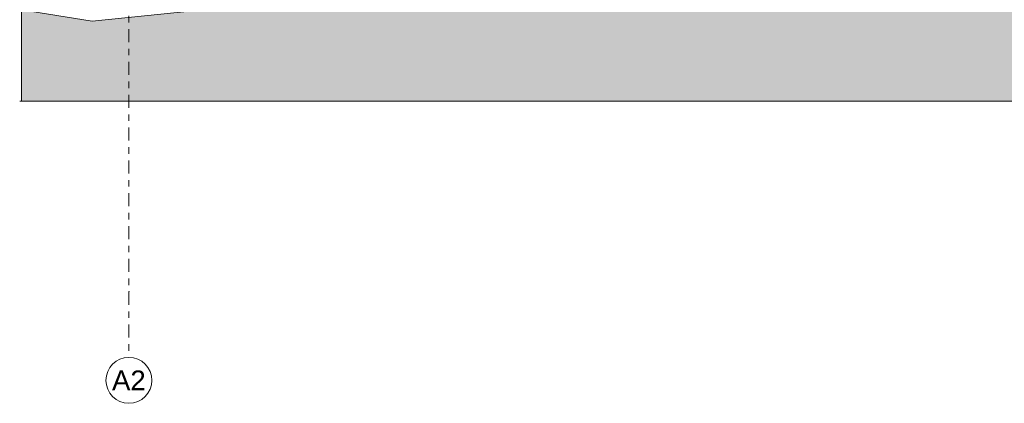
# Model space of a CAD drawing. Header units: metres. Extents: x -69 to 133, y -8 to 26.
# Tile 2 of 103: x -50.66 to -35.68, y -7.7 to -1.86. Entities that reach past the tile are written whole.
import ezdxf
from ezdxf.enums import TextEntityAlignment as Align

# ---------------------------------------------------------------- set-up
doc = ezdxf.new("R2010")
doc.units = ezdxf.units.M
doc.header["$MEASUREMENT"] = 0
doc.linetypes.add('Raster', pattern=[0.4, 0.2, -0.1, 0, -0.1])
doc.layers.add('60 Gelände Hänle', color=7, linetype='Continuous')
doc.layers.add('60 Grenzen', color=7, linetype='Continuous')
doc.styles.add('ERSTELLTER_STIL_1', font='arial.ttf')

# ---------------------------------------------------------------- blocks, each defined once
blk = doc.blocks.new('Standard-Rastermarker[1]_2', base_point=(-48.999, 25))
at = {"layer": '60 Grenzen', "color": 7, "linetype": 'Raster', "lineweight": 13}
for p, q in [((-48.999, 24), (-48.999, -6)), ((-48.999, -6), (-48.999, -7))]:
    blk.add_line(p, q, dxfattribs=at)
at = {"layer": '60 Grenzen', "color": 7, "linetype": 'Continuous', "lineweight": 13, "flags": 128}
blk.add_lwpolyline([(-48.999, -7.7, 1), (-48.999, -7, 1)], format="xyb", close=True, dxfattribs=at)
at = {"layer": '60 Grenzen', "color": 7, "linetype": 'Raster', "lineweight": 13}
blk.add_point((-48.999, -6), dxfattribs=at)
blk.add_point((-48.999, -6), dxfattribs=at)
at = {"layer": '60 Grenzen', "color": 7, "lineweight": 13, "style": 'ERSTELLTER_STIL_1'}
for tag, p in [('AC_MarkerText_1_0', (-48.999, 25.5)), ('AC_MarkerText_1_1', (-48.999, -7.2))]:
    blk.add_attdef(tag, text='', height=0.3, rotation=360, dxfattribs=at).set_placement(p, align=Align.TOP_CENTER)

msp = doc.modelspace()

# ---------------------------------------------------------------- hatches: boundary and pattern name
at = {"layer": '60 Gelände Hänle', "linetype": 'Continuous', "lineweight": 18, "true_color": 0x9f9f9f}
h = msp.add_hatch(dxfattribs=at)
h.set_pattern_fill('Boden__gewachsen_0002', color=253, style=0, pattern_type=2)
h.set_pattern_definition([(45, (-33357.27905, 0), (-0.2121320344, 0.2121320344), []), (45, (-33357.34976, 0.0707), (-0.424264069, 0.424264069), []), (45, (-33357.4205, 0.1414), (-0.424264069, 0.424264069), []), (135, (-33357.49118, 0.21213), (0.07071067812, 0.07071067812), [0.3, -0.3])])
h.paths.add_polyline_path([(-50.635, -1.708), (-50.635, -3.1), (-17.618, -3.1), (-17.618, -1.364), (-26.681, -0.544), (-28.59, -0.482), (-28.59, -0.491), (-34.6, -0.491), (-34.6, -0.4), (-35, -0.4), (-35, -0.491), (-35.98, -0.491), (-49.556, -1.879)])

# ---------------------------------------------------------------- linework, layer by layer
at = {"layer": '60 Gelände Hänle', "color": 7, "linetype": 'Continuous', "lineweight": 18}
for p in [(-50.635, -1.708), (-17.618, -3.1)]:
    msp.add_line(p, (-50.635, -3.1), dxfattribs=at)
at = {"layer": '60 Gelände Hänle', "color": 8, "linetype": 'Continuous', "lineweight": 18}
msp.add_line((-50.661, -3.1), (-50.635, -3.1), dxfattribs=at)
at = {"layer": '60 Gelände Hänle', "color": 7, "linetype": 'Continuous', "lineweight": 18, "flags": 128}
msp.add_lwpolyline([(-50.635, -1.708), (-49.556, -1.879), (-34.129, -0.302), (-26.681, -0.544), (-17.618, -1.364)], dxfattribs=at)

# ---------------------------------------------------------------- block references
at = {"layer": '60 Grenzen', "color": 7, "linetype": 'Continuous', "lineweight": 18}
ref = msp.add_blockref('Standard-Rastermarker[1]_2', (-48.999, 25), dxfattribs=at)
ref.add_attrib('AC_MarkerText_1_1', 'A2', dxfattribs={"color": 7, "lineweight": 13, "height": 0.3, "rotation": 360, "style": 'ERSTELLTER_STIL_1'}).set_placement((-48.999, -7.2), align=Align.TOP_CENTER)

doc.saveas('drawing.dxf')
